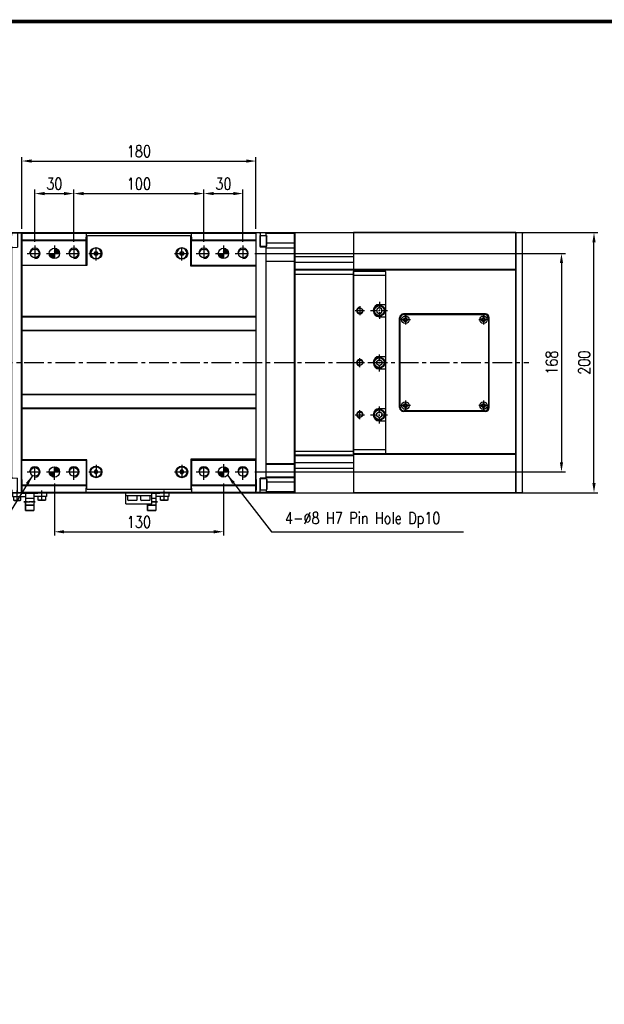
# Model space of a CAD drawing. Extents: x 8754 to 13695, y -84307 to -82568.
# Tile 31 of 34: x 12405 to 12855, y -83325 to -82568. Entities that reach past the tile are written whole.
import ezdxf

# ---------------------------------------------------------------- set-up
doc = ezdxf.new("R2010")
doc.units = 0
doc.header["$LTSCALE"] = 4
doc.header["$MEASUREMENT"] = 0
doc.linetypes.add('CENTER', pattern=[2, 1.25, -0.25, 0.25, -0.25])
doc.layers.get('0').update_dxf_attribs({"linetype": 'CONTINUOUS'})
doc.layers.get('Defpoints').update_dxf_attribs({"linetype": 'CONTINUOUS'})
for name, color, linetype in [('0.CENTER', 1, 'CENTER'), ('CENTER', 1, 'CENTER'), ('HATCH', 1, 'CONTINUOUS'), ('RED', 1, 'CONTINUOUS')]:
    doc.layers.add(name, color=color, linetype=linetype)
doc.styles.add('GHS', font='romans.shx', dxfattribs={"width": 0.8, "bigfont": 'ghs.shx'})
doc.dimstyles.new('P3', dxfattribs={"dimscale": 3, "dimtxt": 3, "dimasz": 2.5, "dimexe": 1, "dimexo": 1, "dimgap": 1, "dimtad": 1, "dimdec": 3, "dimdsep": 46, "dimtxsty": 'GHS', "dimcen": 0, "dimclrd": 4, "dimclre": 4, "dimclrt": 4, "dimadec": 0, "dimazin": 0, "dimtfac": 1, "dimtdec": 3, "dimtmove": 0, "dimatfit": 3, "dimfxl": 0, "dimtolj": 1, "dimarcsym": 0})

# ---------------------------------------------------------------- blocks, each defined once
blk = doc.blocks.new('A$C42A54441')
for p, q in [((0.08, 4.51), (0, 0)), ((0.58, 5), (199.42, 5)), ((199.92, 4.51), (200, 0)), ((0, 0), (200, 0))]:
    blk.add_line(p, q)
for centre, start, end in [((0.58, 4.5), 90, 179), ((199.42, 4.5), 1.00004, 90)]:
    blk.add_arc(centre, 0.5, start, end)
blk = doc.blocks.new('A$C3DA135DD')
at = {"layer": 'HATCH'}
h = blk.add_hatch(dxfattribs=at)
h.set_pattern_fill('ANSI31', color=256, scale=5)
h.set_pattern_definition([(45, (3790.52036, 86312.8039), (-0.4419417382, 0.4419417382), [])])
h.paths.add_polyline_path([(80.23, 188), (80.23, 184), (84.23, 184, 0.414214)])
h.paths.add_polyline_path([(80.23, 184), (76.23, 184, 0.414214), (80.23, 180)])
h = blk.add_hatch(dxfattribs=at)
h.set_pattern_fill('ANSI31', color=256, scale=5)
h.set_pattern_definition([(45, (3920.52036, 86312.8039), (-0.4419417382, 0.4419417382), [])])
h.paths.add_polyline_path([(210.23, 188), (210.23, 184), (214.23, 184, 0.414214)])
h.paths.add_polyline_path([(210.23, 184), (206.23, 184, 0.414214), (210.23, 180)])
h = blk.add_hatch(dxfattribs=at)
h.set_pattern_fill('ANSI31', color=256, scale=5)
h.set_pattern_definition([(45, (3790.52036, 86144.8039), (-0.4419417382, 0.4419417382), [])])
h.paths.add_polyline_path([(80.23, 20), (80.23, 16), (84.23, 16, 0.414214)])
h.paths.add_polyline_path([(80.23, 16), (76.23, 16, 0.414214), (80.23, 12)])
h = blk.add_hatch(dxfattribs=at)
h.set_pattern_fill('ANSI31', color=256, scale=5)
h.set_pattern_definition([(45, (3920.52036, 86144.8039), (-0.4419417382, 0.4419417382), [])])
h.paths.add_polyline_path([(210.23, 20), (210.23, 16), (214.23, 16, 0.414214)])
h.paths.add_polyline_path([(210.23, 16), (206.23, 16, 0.414214), (210.23, 12)])
for p, q in [((55.23, 200), (235.23, 200)), ((55.23, 200), (55.23, 199.5)), ((55.23, 199.5), (104.73, 199.5)), ((55.23, 199.5), (55.23, 196.5)), ((104.73, 199.5), (104.73, 196.5)), ((104.73, 199.5), (185.48, 199.5)), ((185.73, 199.5), (235.23, 199.5)), ((185.73, 196.5), (185.73, 199.5)), ((235.23, 200), (235.23, 199.5)), ((235.23, 199.5), (235.23, 196.5)), ((55.23, 196.5), (55.23, 194.5)), ((55.23, 194.5), (104.73, 194.5)), ((55.23, 194.5), (55.23, 194)), ((55.23, 194), (55.23, 175)), ((55.23, 194), (104.73, 194)), ((104.73, 194.5), (104.73, 196.5)), ((104.73, 194), (104.73, 194.5)), ((104.73, 175), (104.73, 194)), ((185.73, 196.5), (185.73, 194.5)), ((185.73, 194.5), (185.73, 194)), ((185.73, 194.5), (235.23, 194.5)), ((185.73, 194), (235.23, 194)), ((185.73, 175), (185.73, 194)), ((235.23, 196.5), (235.23, 194.5)), ((235.23, 194.5), (235.23, 194)), ((235.23, 194), (235.23, 175)), ((55.23, 175), (104.73, 175)), ((55.23, 175), (55.23, 174.55)), ((104.73, 174.75), (104.73, 175)), ((185.73, 175), (235.23, 175)), ((185.73, 175), (185.73, 174.5)), ((185.73, 174.25), (185.73, 174.5)), ((185.73, 174.5), (235.23, 174.5)), ((235.23, 175), (235.23, 174.5)), ((235.23, 174.5), (235.23, 174.05)), ((55.23, 25), (55.23, 25.45)), ((55.23, 6), (55.23, 25)), ((55.23, 25), (104.73, 25)), ((104.73, 25.25), (104.73, 25)), ((104.73, 25), (104.73, 6)), ((185.73, 25.75), (185.73, 25.5)), ((185.73, 25.5), (235.23, 25.5)), ((185.73, 25), (185.73, 25.5)), ((185.73, 25), (185.73, 6)), ((185.73, 25), (235.23, 25)), ((235.23, 25.5), (235.23, 25.95)), ((235.23, 25), (235.23, 25.5)), ((235.23, 6), (235.23, 25)), ((55.23, 6), (104.73, 6)), ((55.23, 5.5), (55.23, 6)), ((55.23, 5.5), (104.73, 5.5)), ((55.23, 3.5), (55.23, 5.5)), ((55.23, 0.5), (55.23, 3.5)), ((55.23, 0.5), (104.73, 0.5)), ((55.23, 0), (55.23, 0.5)), ((55.23, 0), (235.23, 0)), ((104.73, 6), (104.73, 5.5)), ((104.73, 5.5), (104.73, 3.5)), ((104.73, 0.5), (104.73, 3.5)), ((104.73, 0.5), (185.48, 0.5)), ((185.73, 6), (235.23, 6)), ((185.73, 5.5), (185.73, 6)), ((185.73, 5.5), (235.23, 5.5)), ((185.73, 3.5), (185.73, 5.5)), ((185.73, 3.5), (185.73, 0.5)), ((185.73, 0.5), (235.23, 0.5)), ((235.23, 5.5), (235.23, 6)), ((235.23, 3.5), (235.23, 5.5)), ((235.23, 0.5), (235.23, 3.5)), ((235.23, 0), (235.23, 0.5))]:
    blk.add_line(p, q)
for centre, radius in [((65.23, 184), 3.38), ((80.23, 184), 4), ((95.23, 184), 3.38), ((195.23, 184), 3.38), ((210.23, 184), 4), ((225.23, 184), 3.38), ((65.23, 16), 3.38), ((80.23, 16), 4), ((95.23, 16), 3.38), ((195.23, 16), 3.38), ((210.23, 16), 4), ((225.23, 16), 3.38)]:
    blk.add_circle(centre, radius)
at = {"layer": 'CENTER', "ltscale": 2}
for p, q in [((65.23, 190), (65.23, 178)), ((80.23, 190), (80.23, 178)), ((95.23, 190), (95.23, 178)), ((195.23, 190), (195.23, 178)), ((210.23, 190), (210.23, 178)), ((225.23, 190), (225.23, 178)), ((59.23, 184), (71.23, 184)), ((74.23, 184), (86.23, 184)), ((89.23, 184), (101.23, 184)), ((189.23, 184), (201.23, 184)), ((204.23, 184), (216.23, 184)), ((219.23, 184), (231.23, 184)), ((59.23, 16), (71.23, 16)), ((65.23, 10), (65.23, 22)), ((74.23, 16), (86.23, 16)), ((80.23, 10), (80.23, 22)), ((89.23, 16), (101.23, 16)), ((95.23, 10), (95.23, 22)), ((189.23, 16), (201.23, 16)), ((195.23, 10), (195.23, 22)), ((204.23, 16), (216.23, 16)), ((210.23, 22), (210.23, 10)), ((219.23, 16), (231.23, 16)), ((225.23, 10), (225.23, 22))]:
    blk.add_line(p, q, dxfattribs=at)
at = {"layer": 'RED'}
for centre in [(65.23, 184), (95.23, 184), (195.23, 184), (225.23, 184), (65.23, 16), (95.23, 16), (195.23, 16), (225.23, 16)]:
    blk.add_arc(centre, 4, 270, 180, dxfattribs=at)
blk = doc.blocks.new('A$C722D567E')
for p, q in [((-40, 97), (-40, 74.75)), ((39.5, 97.5), (-39.5, 97.5)), ((40, 74.25), (40, 97)), ((-90, 74.55), (-90, -74.55)), ((-40, 74.75), (-89.8, 74.75)), ((89.8, 74.25), (40, 74.25)), ((90, 74.05), (90, -74.05)), ((90, 35.43), (-90.05, 35.43)), ((90, 35.43), (-90, 35.43)), ((90, 35.26), (-90, 35.26)), ((90, 35.09), (-90, 35.09)), ((90, 24.37), (-90.05, 24.37)), ((90, 24.71), (-90, 24.71)), ((90, 24.54), (-90, 24.54)), ((90, 24.37), (-90, 24.37)), ((90, -24.37), (-90.05, -24.37)), ((90, -24.37), (-90, -24.37)), ((90, -24.54), (-90, -24.54)), ((90, -24.71), (-90, -24.71)), ((90, -35.43), (-90.05, -35.43)), ((90, -35.09), (-90, -35.09)), ((90, -35.26), (-90, -35.26)), ((90, -35.43), (-90, -35.43)), ((-40, -74.75), (-89.8, -74.75)), ((-40, -97), (-40, -74.75)), ((40, -74.25), (40, -97)), ((89.8, -74.25), (40, -74.25)), ((39.5, -97.5), (-39.5, -97.5))]:
    blk.add_line(p, q)
for centre in [(-33, 84), (33, 84), (-33, -84), (33, -84)]:
    blk.add_circle(centre, 4.5)
for centre, radius, start, end in [((-39.5, 97), 0.5, 90, 180), ((39.5, 97), 0.5, 0, 90), ((-89.8, -74.55), 0.2, 180, 270), ((89.8, -74.05), 0.2, 270, 0), ((-39.5, -97), 0.5, 180, 270), ((39.5, -97), 0.5, 270, 0)]:
    blk.add_arc(centre, radius, start, end)
at = {"layer": 'CENTER', "ltscale": 2}
for p, q in [((-38.52, 84), (-27.48, 84)), ((-33, 78.48), (-33, 89.52)), ((27.48, 84), (38.52, 84)), ((33, 78.48), (33, 89.52)), ((-33, -78.48), (-33, -89.52)), ((33, -78.48), (33, -89.52)), ((-38.52, -84), (-27.48, -84)), ((27.48, -84), (38.52, -84))]:
    blk.add_line(p, q, dxfattribs=at)
blk = doc.blocks.new('A$C2476062C')
for p, q in [((-4.7, 4.25), (-5, 3.73)), ((-5, 3.73), (-5, -3.73)), ((-4.7, 4.25), (-4.7, -4.25)), ((-4.7, 4.25), (0, 4.25)), ((0, 4.25), (0, -4.25)), ((-4.7, -4.25), (-5, -3.73)), ((0, -4.25), (-4.7, -4.25))]:
    blk.add_line(p, q)
blk = doc.blocks.new('A$C27A25175')
for p, q in [((3.28, 5.25), (2.56, 4)), ((2.56, 4), (3.28, 2.75)), ((4.72, 5.25), (3.28, 5.25)), ((3.28, 2.75), (4.72, 2.75)), ((5.44, 4), (4.72, 5.25)), ((4.72, 2.75), (5.44, 4))]:
    blk.add_line(p, q)
blk.add_circle((4, 4), 4)
blk = doc.blocks.new('A$C13C02A8A')
for p, q in [((0, 0), (0, 140)), ((25, 140), (0, 140)), ((25, 137), (0, 137)), ((25, 0), (25, 140)), ((20, 114.75), (25, 114.75)), ((20, 112.35), (18, 111.2)), ((18, 111.2), (18, 108.8)), ((18, 108.8), (20, 107.65)), ((22, 111.2), (20, 112.35)), ((20, 107.65), (22, 108.8)), ((22, 108.8), (22, 111.2)), ((20, 105.25), (25, 105.25)), ((18, 71.2), (20, 72.35)), ((18, 68.8), (18, 71.2)), ((20, 67.65), (18, 68.8)), ((20, 74.75), (25, 74.75)), ((20, 72.35), (22, 71.2)), ((22, 68.8), (20, 67.65)), ((22, 71.2), (22, 68.8)), ((20, 65.25), (25, 65.25)), ((18, 31.2), (20, 32.35)), ((18, 28.8), (18, 31.2)), ((20, 34.75), (25, 34.75)), ((20, 32.35), (22, 31.2)), ((22, 31.2), (22, 28.8)), ((20, 27.65), (18, 28.8)), ((22, 28.8), (20, 27.65)), ((20, 25.25), (25, 25.25)), ((25, 3), (0, 3)), ((25, 0), (0, 0))]:
    blk.add_line(p, q)
for centre, radius in [((20, 110), 4.25), ((20, 110), 3.73), ((5, 110), 2.1), ((5, 70), 2.1), ((20, 70), 4.25), ((20, 70), 3.73), ((5, 30), 2.1), ((20, 30), 4.25), ((20, 30), 3.73)]:
    blk.add_circle(centre, radius)
for centre in [(20, 110), (20, 70), (20, 30)]:
    blk.add_arc(centre, 4.75, 90, 270)
at = {"layer": 'CENTER'}
for p, q in [((20, 116.75), (20, 103.25)), ((13.25, 110), (26.75, 110)), ((20, 63.25), (20, 76.75)), ((13.25, 70), (26.75, 70)), ((20, 23.25), (20, 36.75)), ((13.25, 30), (26.75, 30))]:
    blk.add_line(p, q, dxfattribs=at)
at = {"layer": 'CENTER', "ltscale": 3}
for p, q in [((1.5, 110), (8.5, 110)), ((5, 113.5), (5, 106.5)), ((1.5, 70), (8.5, 70)), ((5, 66.5), (5, 73.5)), ((5, 26.5), (5, 33.5)), ((1.5, 30), (8.5, 30))]:
    blk.add_line(p, q, dxfattribs=at)
at = {"layer": 'HATCH'}
for centre, start, end in [((5, 110), 90, 0), ((5, 70), 0, 270), ((5, 30), 0, 270)]:
    blk.add_arc(centre, 2.5, start, end, dxfattribs=at)
blk = doc.blocks.new('A$C666675B6')
for p, q in [((-99.75, -29.26), (-99.75, 0.25)), ((-99.64, 0), (-99.75, 0.11)), ((99.64, 0), (-99.64, 0)), ((-98, 0.14), (-98, 0.25)), ((-97.41, 0.14), (-98, 0.14)), ((-89.85, 0.14), (-97.41, 0.14)), ((-89.85, 0.01), (-89.85, 0.14)), ((89.85, 0.01), (89.85, 0.14)), ((89.85, 0.14), (97.41, 0.14)), ((97.41, 0.14), (98, 0.14)), ((98, 0.14), (98, 0.25)), ((99.64, 0), (99.75, 0.11)), ((99.75, -29.26), (99.75, 0.25)), ((-99.25, -3.04), (-88.68, -3.04)), ((-99.24, -29.47), (-99.15, -7.49)), ((-97.75, -7.49), (-99.15, -7.49)), ((89.25, -7.49), (-89.25, -7.49)), ((-88.61, -7), (-88.68, -3.04)), ((-88.25, -7.49), (-88.25, -29.47)), ((-88, -29.47), (-88, -7.49)), ((-77.94, -7.49), (-77.94, -29.47)), ((-77.78, -29.47), (-77.78, -7.49)), ((77.78, -29.47), (77.78, -7.49)), ((77.94, -7.49), (77.94, -29.47)), ((88, -29.47), (88, -7.49)), ((88.25, -7.49), (88.25, -29.47)), ((88.61, -7), (88.68, -3.04)), ((99.25, -3.04), (88.68, -3.04)), ((97.75, -7.49), (99.15, -7.49)), ((99.24, -29.47), (99.15, -7.49)), ((-91.98, -29.47), (-91.98, -8.04)), ((91.98, -29.47), (91.98, -8.04)), ((99.25, -29.47), (-99.25, -29.47)), ((99.25, -29.76), (-99.25, -29.76)), ((-77.78, -29.47), (0, -29.47)), ((77.78, -29.47), (0, -29.47))]:
    blk.add_line(p, q)
for centre, radius, start, end in [((-99.25, -2.54), 0.5, 180, 270), ((-99.05, -6.79), 0.7, 180, 269.99987), ((-88.11, -6.99), 0.5, 180.97365, 270), ((88.11, -6.99), 0.5, 270, 359.02635), ((99.05, -6.79), 0.7, 270.00013, 0), ((99.25, -2.54), 0.5, 270, 0), ((-99.25, -28.97), 0.5, 180, 270), ((-99.25, -29.26), 0.5, 180, 270), ((99.25, -28.97), 0.5, 270, 0), ((99.25, -29.26), 0.5, 270, 360)]:
    blk.add_arc(centre, radius, start, end)
blk = doc.blocks.new('A$C7BE90F0C')
for p, q in [((0, 3), (0, 128)), ((200, 128), (0, 128)), ((29.5, 3), (29.5, 128)), ((30, 3), (30, 128)), ((171, 3), (171, 128)), ((171.5, 3), (171.5, 128)), ((200, 3), (200, 128)), ((65.5, 92.5), (134.5, 92.5)), ((62.5, 26.5), (62.5, 89.5)), ((137.5, 26.5), (137.5, 89.5)), ((65.5, 23.5), (134.5, 23.5)), ((200, 3), (0, 3))]:
    blk.add_line(p, q)
for centre, start, end in [((65.5, 89.5), 90, 180), ((134.5, 89.5), 0, 90), ((65.5, 26.5), 180, 270), ((134.5, 26.5), 270, 0)]:
    blk.add_arc(centre, 3, start, end)
blk = doc.blocks.new('A$C598654BA')
for p, q in [((0, 3), (0, 65)), ((3, 68), (71, 68)), ((74, 65), (74, 3)), ((71, 0), (3, 0))]:
    blk.add_line(p, q)
for centre, start, end in [((3, 65), 90, 180), ((71, 65), 0, 90), ((3, 3), 180, 270), ((71, 3), 270, 0)]:
    blk.add_arc(centre, 3, start, end)
blk = doc.blocks.new('A$C5CE57031')
for p, q in [((2.85, 4), (1.85, 3.43)), ((1.85, 3.43), (1.85, 2.27)), ((1.85, 2.27), (2.85, 1.7)), ((3.85, 3.43), (2.85, 4)), ((2.85, 1.7), (3.85, 2.27)), ((3.85, 2.27), (3.85, 3.43))]:
    blk.add_line(p, q)
for radius in [2.85, 1.5]:
    blk.add_circle((2.85, 2.85), radius)
at = {"layer": 'CENTER', "ltscale": 0.5}
for p, q in [((6.7, 2.85), (-1, 2.85)), ((2.85, 6.7), (2.85, -1))]:
    blk.add_line(p, q, dxfattribs=at)
blk = doc.blocks.new('A$C336B129A')
for p, q in [((-6.3, 0.3), (-13, 0.3)), ((-13, 0.3), (-13, -2.7)), ((-6.3, 0), (-6.3, 0.3)), ((-6.3, 0), (6.3, 0)), ((-3.2, 0), (-3.2, -13.4)), ((3.2, 0), (3.2, -13.4)), ((6.3, 0), (6.3, 0.3)), ((6.3, 0.3), (13, 0.3)), ((13, 0.3), (13, -2.7)), ((-13, -2.7), (-3.2, -2.7)), ((-12.25, -2.7), (-12.25, -5.5)), ((-12.25, -2.7), (-6.75, -2.7)), ((-12.25, -5.5), (-11.9, -5.7)), ((-12.25, -5.5), (-6.75, -5.5)), ((-11.9, -5.7), (-7.1, -5.7)), ((-7.1, -5.7), (-6.75, -5.5)), ((-6.75, -5.5), (-6.75, -2.7)), ((3.2, -4.2), (-3.2, -4.2)), ((-3.2, -13.4), (-3.2, -6.2)), ((13, -2.7), (3.2, -2.7)), ((6.75, -5.5), (6.75, -2.7)), ((12.25, -2.7), (6.75, -2.7)), ((7.1, -5.7), (6.75, -5.5)), ((12.25, -5.5), (6.75, -5.5)), ((11.9, -5.7), (7.1, -5.7)), ((12.25, -5.5), (11.9, -5.7)), ((12.25, -2.7), (12.25, -5.5)), ((3.2, -9.2), (-3.2, -9.2)), ((-3.2, -9.2), (3.2, -9.2)), ((-3.2, -13.4), (3.2, -13.4)), ((3.2, -13.4), (-3.2, -13.4))]:
    blk.add_line(p, q)
at = {"layer": 'CENTER'}
for p, q in [((-9.5, -4.95), (-9.5, 2.55)), ((9.5, -4.95), (9.5, 2.55)), ((-4.43, -6.7), (4.43, -6.7)), ((4.43, -6.7), (-4.43, -6.7))]:
    blk.add_line(p, q, dxfattribs=at)
blk = doc.blocks.new('A$C7E1114B7')
for p, q in [((-10, 0), (10, 0)), ((-10, -8.5), (-10, 0)), ((10, -8.5), (10, 0)), ((-10, -2), (10, -2)), ((-10, -8.5), (10, -8.5))]:
    blk.add_line(p, q)
blk = doc.blocks.new('A$C401050EE')
for p, q in [((0, 13.4), (6.3, 13.4)), ((3.2, 9.2), (0, 9.2)), ((3.2, 13.4), (3.2, 0)), ((13, 10.7), (3.2, 10.7)), ((6.3, 13.4), (6.3, 13.7)), ((6.3, 13.7), (13, 13.7)), ((6.75, 7.9), (6.75, 10.7)), ((12.25, 10.7), (6.75, 10.7)), ((7.1, 7.7), (6.75, 7.9)), ((12.25, 7.9), (6.75, 7.9)), ((11.9, 7.7), (7.1, 7.7)), ((12.25, 7.9), (11.9, 7.7)), ((12.25, 10.7), (12.25, 7.9)), ((13, 13.7), (13, 10.7)), ((-3.2, 5.2), (-3.2, 0)), ((-3.2, 0), (-3.2, 5.2)), ((3.2, 4.2), (-3.2, 4.2)), ((-3.2, 4.2), (3.2, 4.2)), ((-3.2, 0), (3.2, 0)), ((3.2, 0), (-3.2, 0))]:
    blk.add_line(p, q)
at = {"layer": 'CENTER'}
for p, q in [((9.5, 8.45), (9.5, 15.95)), ((0, 6.7), (4.43, 6.7)), ((4.43, 6.7), (0, 6.7))]:
    blk.add_line(p, q, dxfattribs=at)
blk = doc.blocks.new('A$C667A0243')
for p, q in [((-3.5, 0), (3.5, 0)), ((-3.5, -3.7), (-3.5, 0)), ((3.5, 0), (3.5, -3.7)), ((-3.5, -3.7), (3.5, -3.7)), ((-3.5, -3.7), (-2.98, -4)), ((2.98, -4), (-2.98, -4)), ((3.5, -3.7), (2.98, -4))]:
    blk.add_line(p, q)
blk = doc.blocks.new('*D122')
at = {"color": 4, "lineweight": -2}
for p, q in [((12447.15, -82738.46), (12447.15, -82698.46)), ((12454.65, -82701.46), (12539.65, -82701.46)), ((12547.15, -82738.46), (12547.15, -82698.46))]:
    blk.add_line(p, q, dxfattribs=at)
at = {"color": 4}
for points in [[(12454.65, -82700.21), (12454.65, -82702.71), (12447.15, -82701.46)], [(12539.65, -82700.21), (12539.65, -82702.71), (12547.15, -82701.46)]]:
    blk.add_solid(points, dxfattribs=at)
at = {"layer": 'Defpoints', "color": 0}
for p in [(12547.15, -82701.46), (12447.15, -82741.46), (12547.15, -82741.46)]:
    blk.add_point(p, dxfattribs=at)
at = {"color": 4, "insert": (12497.15, -82693.96), "char_height": 9, "attachment_point": 5, "style": 'GHS'}
blk.add_mtext('\\A1;100', dxfattribs=at)
blk = doc.blocks.new('*D123')
at = {"color": 4, "lineweight": -2}
for p, q in [((12417.15, -82738.46), (12417.15, -82698.46)), ((12424.65, -82701.46), (12439.65, -82701.46)), ((12447.15, -82738.46), (12447.15, -82698.46))]:
    blk.add_line(p, q, dxfattribs=at)
at = {"color": 4}
for points in [[(12424.65, -82700.21), (12424.65, -82702.71), (12417.15, -82701.46)], [(12439.65, -82700.21), (12439.65, -82702.71), (12447.15, -82701.46)]]:
    blk.add_solid(points, dxfattribs=at)
at = {"layer": 'Defpoints', "color": 0}
for p in [(12447.15, -82701.46), (12417.15, -82741.46), (12447.15, -82741.46)]:
    blk.add_point(p, dxfattribs=at)
at = {"color": 4, "insert": (12432.15, -82693.96), "char_height": 9, "attachment_point": 5, "style": 'GHS'}
blk.add_mtext('\\A1;30', dxfattribs=at)
blk = doc.blocks.new('*D124')
at = {"color": 4, "lineweight": -2}
for p, q in [((12547.15, -82738.46), (12547.15, -82698.46)), ((12554.65, -82701.46), (12569.65, -82701.46)), ((12577.15, -82738.46), (12577.15, -82698.46))]:
    blk.add_line(p, q, dxfattribs=at)
at = {"color": 4}
for points in [[(12554.65, -82700.21), (12554.65, -82702.71), (12547.15, -82701.46)], [(12569.65, -82700.21), (12569.65, -82702.71), (12577.15, -82701.46)]]:
    blk.add_solid(points, dxfattribs=at)
at = {"layer": 'Defpoints', "color": 0}
for p in [(12577.15, -82701.46), (12547.15, -82741.46), (12577.15, -82741.46)]:
    blk.add_point(p, dxfattribs=at)
at = {"color": 4, "insert": (12562.15, -82693.96), "char_height": 9, "attachment_point": 5, "style": 'GHS'}
blk.add_mtext('\\A1;30', dxfattribs=at)
blk = doc.blocks.new('*D125')
at = {"color": 4, "lineweight": -2}
for p, q in [((12407.15, -82728.46), (12407.15, -82673.46)), ((12587.15, -82728.46), (12587.15, -82673.46)), ((12414.65, -82676.46), (12579.65, -82676.46))]:
    blk.add_line(p, q, dxfattribs=at)
at = {"color": 4}
for points in [[(12414.65, -82675.21), (12414.65, -82677.71), (12407.15, -82676.46)], [(12579.65, -82675.21), (12579.65, -82677.71), (12587.15, -82676.46)]]:
    blk.add_solid(points, dxfattribs=at)
at = {"layer": 'Defpoints', "color": 0}
for p in [(12587.15, -82676.46), (12407.15, -82731.46), (12587.15, -82731.46)]:
    blk.add_point(p, dxfattribs=at)
at = {"color": 4, "insert": (12497.15, -82668.96), "char_height": 9, "attachment_point": 5, "style": 'GHS'}
blk.add_mtext('\\A1;180', dxfattribs=at)
blk = doc.blocks.new('*D126')
at = {"color": 4, "lineweight": -2}
for p, q in [((12586.15, -82747.46), (12825.03, -82747.46)), ((12822.03, -82754.96), (12822.03, -82907.96)), ((12586.15, -82915.46), (12825.03, -82915.46))]:
    blk.add_line(p, q, dxfattribs=at)
at = {"color": 4}
for points in [[(12820.78, -82754.96), (12823.28, -82754.96), (12822.03, -82747.46)], [(12820.78, -82907.96), (12823.28, -82907.96), (12822.03, -82915.46)]]:
    blk.add_solid(points, dxfattribs=at)
at = {"layer": 'Defpoints', "color": 0}
for p in [(12583.15, -82747.46), (12583.15, -82915.46), (12822.03, -82915.46)]:
    blk.add_point(p, dxfattribs=at)
at = {"color": 4, "insert": (12814.53, -82831.46), "char_height": 9, "attachment_point": 5, "rotation": 90, "style": 'GHS'}
blk.add_mtext('\\A1;168', dxfattribs=at)
blk = doc.blocks.new('*D127')
at = {"color": 4, "lineweight": -2}
for p, q in [((12590.15, -82731.46), (12850.03, -82731.46)), ((12847.03, -82923.96), (12847.03, -82738.96)), ((12590.15, -82931.46), (12850.03, -82931.46))]:
    blk.add_line(p, q, dxfattribs=at)
at = {"color": 4}
for points in [[(12845.78, -82738.96), (12848.28, -82738.96), (12847.03, -82731.46)], [(12845.78, -82923.96), (12848.28, -82923.96), (12847.03, -82931.46)]]:
    blk.add_solid(points, dxfattribs=at)
at = {"layer": 'Defpoints', "color": 0}
for p in [(12587.15, -82731.46), (12847.03, -82731.46), (12587.15, -82931.46)]:
    blk.add_point(p, dxfattribs=at)
at = {"color": 4, "insert": (12839.53, -82831.46), "char_height": 9, "attachment_point": 5, "rotation": 90, "style": 'GHS'}
blk.add_mtext('\\A1;200', dxfattribs=at)
blk = doc.blocks.new('*D128')
at = {"color": 4, "lineweight": -2}
for p, q in [((12432.15, -82924.46), (12432.15, -82964.46)), ((12562.15, -82924.46), (12562.15, -82964.46)), ((12439.65, -82961.46), (12554.65, -82961.46))]:
    blk.add_line(p, q, dxfattribs=at)
at = {"color": 4}
for points in [[(12439.65, -82960.21), (12439.65, -82962.71), (12432.15, -82961.46)], [(12554.65, -82960.21), (12554.65, -82962.71), (12562.15, -82961.46)]]:
    blk.add_solid(points, dxfattribs=at)
at = {"layer": 'Defpoints', "color": 0}
for p in [(12432.15, -82921.46), (12562.15, -82921.46), (12562.15, -82961.46)]:
    blk.add_point(p, dxfattribs=at)
at = {"color": 4, "insert": (12497.15, -82953.96), "char_height": 9, "attachment_point": 5, "style": 'GHS'}
blk.add_mtext('\\A1;130', dxfattribs=at)

msp = doc.modelspace()

# ---------------------------------------------------------------- linework, layer by layer
for p, q in [((12232.026, -82731.4626), (12662.026, -82731.4626)), ((12662.026, -82731.4626), (12662.026, -82931.4626)), ((12662.026, -82750.1626), (12617.1686, -82750.1626)), ((12662.026, -82754.3626), (12617.1686, -82754.3626)), ((12662.026, -82759.9626), (12617.1686, -82759.9626)), ((12662.026, -82760.4626), (12617.1686, -82760.4626)), ((12617.1686, -82763.4626), (12662.026, -82763.4626)), ((12617.1686, -82899.4626), (12662.026, -82899.4626)), ((12662.026, -82902.4626), (12617.1686, -82902.4626)), ((12662.026, -82902.9626), (12617.1686, -82902.9626)), ((12662.026, -82908.5626), (12617.1686, -82908.5626)), ((12662.026, -82912.7626), (12617.1686, -82912.7626)), ((12232.026, -82931.4626), (12662.026, -82931.4626))]:
    msp.add_line(p, q)
at = {"const_width": 2.88}
msp.add_lwpolyline([(11274.459, -84279.9476), (11274.459, -82569.2276), (13693.659, -82569.2276), (13693.659, -84279.9476)], close=True, dxfattribs=at)
at = {"layer": '0.CENTER', "ltscale": 3}
msp.add_line((12097.026, -82831.4626), (12797.026, -82831.4626), dxfattribs=at)

# ---------------------------------------------------------------- block references
for name, p, rotation in [('A$C666675B6', (12406.8977, -82831.4626), 270), ('A$C2476062C', (12590.4429, -82737.9626), 180), ('A$C7BE90F0C', (12790.026, -82931.4626), 90), ('A$C598654BA', (12698.026, -82794.4626), 270)]:
    msp.add_blockref(name, p, dxfattribs=dict(rotation=rotation))
for name, p in [('A$C722D567E', (12497.151, -82831.4626)), ('A$C3DA135DD', (12351.9189, -82931.4626)), ('A$C13C02A8A', (12662.026, -82901.4626)), ('A$C5CE57031', (12699.176, -82801.3126)), ('A$C5CE57031', (12759.176, -82801.3126)), ('A$C5CE57031', (12699.176, -82867.3126)), ('A$C5CE57031', (12759.176, -82867.3126)), ('A$C27A25175', (12460.151, -82919.4626)), ('A$C27A25175', (12526.151, -82919.4626)), ('A$C336B129A', (12413.026, -82931.7626)), ('A$C7E1114B7', (12497.026, -82931.4626)), ('A$C401050EE', (12507.026, -82945.1626)), ('A$C667A0243', (12492.026, -82933.4626)), ('A$C667A0243', (12502.026, -82933.4626))]:
    msp.add_blockref(name, p)
at = {"xscale": -1}
for name, p, rotation in [('A$C666675B6', (12587.4043, -82831.4626), 90), ('A$C42A54441', (12787.026, -82931.4626), 270), ('A$C27A25175', (12460.151, -82743.4626), 180), ('A$C27A25175', (12526.151, -82743.4626), 180)]:
    msp.add_blockref(name, p, dxfattribs=dict(at, rotation=rotation))
msp.add_blockref('A$C2476062C', (12590.4429, -82924.9626), dxfattribs=at)
msp.add_blockref('A$C2476062C', (12590.4429, -82924.9626), dxfattribs=at)

# ---------------------------------------------------------------- texts
at = {"color": 4, "insert": (12609.4952, -82958.4626), "char_height": 9, "attachment_point": 7, "style": 'GHS'}
msp.add_mtext('\\A1;4-{\\A0;%%C8 H7 Pin Hole Dp10}', dxfattribs=at)

# ---------------------------------------------------------------- dimensions: what is measured, and where the dimension line sits
dim = msp.add_linear_dim(base=(12587.151, -82676.4626), p1=(12407.151, -82731.4626), p2=(12587.151, -82731.4626), dimstyle='P3', override={"dimtmove": 0, "dimarcsym": 2})
dim.commit()
dim.dimension.update_dxf_attribs({"geometry": '*D125', "text_midpoint": (12497.151, -82676.4626), "dimtype": 128})
for base, p1, p2, override, picture, middle in [((12447.151, -82701.4626), (12417.151, -82741.4626), (12447.151, -82741.4626), {"dimarcsym": 2}, '*D123', (12432.151, -82693.9626)), ((12547.151, -82701.4626), (12447.151, -82741.4626), (12547.151, -82741.4626), {"dimtmove": 0, "dimarcsym": 2}, '*D122', (12497.151, -82693.9626)), ((12577.151, -82701.4626), (12547.151, -82741.4626), (12577.151, -82741.4626), {"dimarcsym": 2}, '*D124', (12562.151, -82693.9626)), ((12562.151, -82961.4626), (12432.151, -82921.4626), (12562.151, -82921.4626), {"dimarcsym": 2}, '*D128', (12497.151, -82953.9626))]:
    dim = msp.add_linear_dim(base=base, p1=p1, p2=p2, dimstyle='P3', override=override)
    dim.commit()
    dim.dimension.update_dxf_attribs({"geometry": picture, "text_midpoint": middle})
dim = msp.add_linear_dim(base=(12847.026, -82731.4626), p1=(12587.151, -82931.4626), p2=(12587.151, -82731.4626), angle=90, dimstyle='P3', override={"dimtmove": 0, "dimarcsym": 2})
dim.commit()
dim.dimension.update_dxf_attribs({"geometry": '*D127', "text_midpoint": (12847.026, -82831.4626), "dimtype": 128})
dim = msp.add_linear_dim(base=(12822.026, -82915.4626), p1=(12583.151, -82747.4626), p2=(12583.151, -82915.4626), angle=90, dimstyle='P3', override={"dimtmove": 0, "dimarcsym": 2})
dim.commit()
dim.dimension.update_dxf_attribs({"geometry": '*D126', "text_midpoint": (12814.526, -82831.4626)})

# ---------------------------------------------------------------- leaders
at = {"annotation_type": 0, "has_hookline": 1}
for points, override, hookline_direction, text_width in [([(12415.2414, -82918.2454), (12388.3467, -82961.4626), (12380.8467, -82961.4626)], {"dimgap": 1, "dimtad": 1}, 1, 89.1429), ([(12565.2342, -82918.0109), (12598.9952, -82961.4626), (12606.4952, -82961.4626)], {"dimgap": 1, "dimtad": 1, "dimarcsym": 1}, 0, 137.1429)]:
    msp.add_leader(points, dimstyle='P3', override=override, dxfattribs=dict(at, hookline_direction=hookline_direction, text_width=text_width))

doc.saveas('drawing.dxf')
